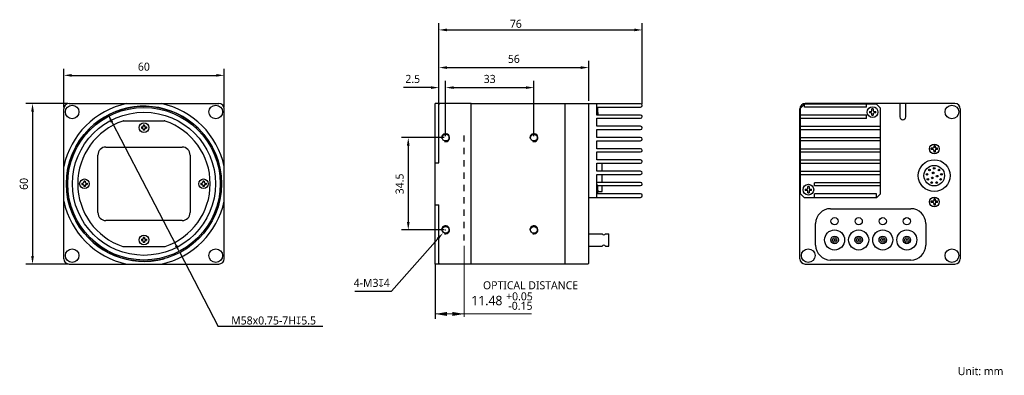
# Model space of a CAD drawing. Header units: millimetres. Extents: x 85 to 453, y 69 to 202.
import ezdxf

# ---------------------------------------------------------------- set-up
doc = ezdxf.new("R2010")
doc.units = ezdxf.units.MM
doc.header["$LTSCALE"] = 23.1
doc.header["$PDMODE"] = 3
doc.header["$PDSIZE"] = 8
doc.linetypes.add('DASHED', pattern=[0.2, 0.1, -0.1])
doc.layers.get('0').update_dxf_attribs({"linetype": 'CONTINUOUS'})
doc.layers.get('Defpoints').update_dxf_attribs({"linetype": 'CONTINUOUS'})
for name, color, linetype in [('00_COMPONENTS', 7, 'CONTINUOUS'), ('20_ALL_FEATURES', 7, 'CONTINUOUS'), ('51__DRAFT_DIMS', 7, 'CONTINUOUS')]:
    doc.layers.add(name, color=color, linetype=linetype)
doc.styles.get("Standard").update_dxf_attribs({"font": 'simfang.ttf'})
doc.dimstyles.new('DIMSTYLE_1', dxfattribs={"dimtxt": 3, "dimasz": 3, "dimexe": 2.5, "dimexo": 0.5, "dimgap": 0.75, "dimtad": 1, "dimdsep": 46, "dimtxsty": 'STANDARD', "dimblk": '_FILLED', "dimblk1": '_FILLED', "dimblk2": '_FILLED', "dimcen": 0.09, "dimclrt": 3, "dimazin": 2, "dimtp": 0.3, "dimtm": 0.3, "dimtfac": 1, "dimtofl": 0, "dimtmove": 0, "dimatfit": 3, "dimldrblk": '_FILLED', "dimfxl": 1, "dimtolj": 1, "dimarcsym": 0})
doc.dimstyles.new('DIMSTYLE_2', dxfattribs={"dimtxt": 3, "dimasz": 3, "dimexe": 2.5, "dimexo": 0.5, "dimgap": 0.75, "dimtad": 1, "dimdsep": 46, "dimtxsty": 'STANDARD', "dimblk": '_FILLED', "dimblk1": '_FILLED', "dimblk2": '_FILLED', "dimcen": 0.09, "dimclrt": 3, "dimazin": 2, "dimtp": 0.1, "dimtm": 0.1, "dimtfac": 1, "dimtofl": 0, "dimtmove": 0, "dimatfit": 3, "dimldrblk": '_FILLED', "dimfxl": 1, "dimtolj": 1, "dimarcsym": 0})
doc.dimstyles.new('DIMSTYLE_5', dxfattribs={"dimtxt": 3, "dimasz": 3, "dimexe": 2.5, "dimexo": 0.5, "dimtad": 1, "dimdsep": 46, "dimtxsty": 'STANDARD', "dimblk": '_FILLED', "dimblk1": '_FILLED', "dimblk2": '_FILLED', "dimcen": 0.09, "dimclrt": 3, "dimazin": 2, "dimtp": 0.2, "dimtm": 0.2, "dimtfac": 1, "dimtmove": 0, "dimatfit": 2, "dimldrblk": '_FILLED', "dimfxl": 1, "dimtolj": 1, "dimarcsym": 0})

# ---------------------------------------------------------------- blocks, each defined once
blk = doc.blocks.new('_FILLED')
at = {"color": 0, "linetype": 'ByBlock'}
blk.add_solid([(0, 0), (-1, 0.17), (-1, -0.17)], dxfattribs=at)
blk = doc.blocks.new('*D1')
at = {"layer": '51__DRAFT_DIMS', "color": 0, "lineweight": -2}
for p, q in [((243.4, 157.61), (227.42, 157.61)), ((229.92, 154.61), (229.92, 126.11)), ((243.4, 123.11), (227.42, 123.11))]:
    blk.add_line(p, q, dxfattribs=at)
at = {"layer": 'Defpoints', "color": 0}
for p in [(243.9, 157.61), (229.92, 123.11), (243.9, 123.11)]:
    blk.add_point(p, dxfattribs=at)
at = {"layer": '51__DRAFT_DIMS', "color": 0, "linetype": 'ByBlock', "lineweight": -2, "xscale": 3, "yscale": 3, "zscale": 3}
for p, rotation in [((229.92, 157.61), 90), ((229.92, 123.11), 270)]:
    blk.add_blockref('_FILLED', p, dxfattribs=dict(at, rotation=rotation))
at = {"layer": '51__DRAFT_DIMS', "insert": (225.17, 140.32), "char_height": 3, "attachment_point": 2, "rotation": 90, "line_spacing_factor": 0.9}
blk.add_mtext('\\A1;\\A1;{\\fRoboto|b0|i0|c0|p2;34.5}', dxfattribs=at)
blk = doc.blocks.new('*D2')
at = {"layer": '51__DRAFT_DIMS', "color": 0, "lineweight": -2}
for p, q in [((241.4, 168.86), (241.4, 178.82)), ((243.9, 158.11), (243.9, 178.82)), ((238.4, 176.32), (228.11, 176.32)), ((246.9, 176.32), (249.9, 176.32))]:
    blk.add_line(p, q, dxfattribs=at)
at = {"layer": 'Defpoints', "color": 0}
for p in [(243.9, 176.32), (241.4, 168.36), (243.9, 157.61)]:
    blk.add_point(p, dxfattribs=at)
at = {"layer": '51__DRAFT_DIMS', "color": 0, "linetype": 'ByBlock', "lineweight": -2, "xscale": 3, "yscale": 3, "zscale": 3}
blk.add_blockref('_FILLED', (241.4, 176.32), dxfattribs=at)
at = {"layer": '51__DRAFT_DIMS', "color": 0, "linetype": 'ByBlock', "lineweight": -2, "xscale": 3, "yscale": 3, "zscale": 3, "rotation": 180}
blk.add_blockref('_FILLED', (243.9, 176.32), dxfattribs=at)
at = {"layer": '51__DRAFT_DIMS', "insert": (234.35, 181.07), "char_height": 3, "attachment_point": 3, "line_spacing_factor": 0.9}
blk.add_mtext('\\A1;\\A1;{\\fRoboto|b0|i0|c0|p2;2.5}', dxfattribs=at)
blk = doc.blocks.new('*D3')
at = {"layer": '51__DRAFT_DIMS', "color": 0, "lineweight": -2}
for p, q in [((243.9, 158.11), (243.9, 178.82)), ((276.9, 158.11), (276.9, 178.82)), ((246.9, 176.32), (273.9, 176.32))]:
    blk.add_line(p, q, dxfattribs=at)
at = {"layer": 'Defpoints', "color": 0}
for p in [(276.9, 176.32), (243.9, 157.61), (276.9, 157.61)]:
    blk.add_point(p, dxfattribs=at)
at = {"layer": '51__DRAFT_DIMS', "color": 0, "linetype": 'ByBlock', "lineweight": -2, "xscale": 3, "yscale": 3, "zscale": 3, "rotation": 180}
blk.add_blockref('_FILLED', (243.9, 176.32), dxfattribs=at)
at = {"layer": '51__DRAFT_DIMS', "color": 0, "linetype": 'ByBlock', "lineweight": -2, "xscale": 3, "yscale": 3, "zscale": 3}
blk.add_blockref('_FILLED', (276.9, 176.32), dxfattribs=at)
at = {"layer": '51__DRAFT_DIMS', "insert": (260.36, 181.07), "char_height": 3, "attachment_point": 2, "line_spacing_factor": 0.9}
blk.add_mtext('\\A1;\\A1;{\\fRoboto|b0|i0|c0|p2;33}', dxfattribs=at)
blk = doc.blocks.new('*D4')
at = {"layer": '51__DRAFT_DIMS', "color": 0, "lineweight": -2}
for p, q in [((241.4, 170.56), (241.4, 186.3)), ((297.4, 171.33), (297.4, 186.3)), ((244.4, 183.8), (294.4, 183.8))]:
    blk.add_line(p, q, dxfattribs=at)
at = {"layer": 'Defpoints', "color": 0}
for p in [(297.4, 183.8), (241.4, 170.06), (297.4, 170.83)]:
    blk.add_point(p, dxfattribs=at)
at = {"layer": '51__DRAFT_DIMS', "color": 0, "linetype": 'ByBlock', "lineweight": -2, "xscale": 3, "yscale": 3, "zscale": 3, "rotation": 180}
blk.add_blockref('_FILLED', (241.4, 183.8), dxfattribs=at)
at = {"layer": '51__DRAFT_DIMS', "color": 0, "linetype": 'ByBlock', "lineweight": -2, "xscale": 3, "yscale": 3, "zscale": 3}
blk.add_blockref('_FILLED', (297.4, 183.8), dxfattribs=at)
at = {"layer": '51__DRAFT_DIMS', "insert": (269.39, 188.55), "char_height": 3, "attachment_point": 2, "line_spacing_factor": 0.9}
blk.add_mtext('\\A1;\\A1;{\\fRoboto|b0|i0|c0|p2;56}', dxfattribs=at)
blk = doc.blocks.new('*D7')
at = {"layer": '51__DRAFT_DIMS', "color": 0, "lineweight": -2}
for p, q in [((101.12, 168.86), (101.12, 183.4)), ((104.12, 180.9), (158.12, 180.9)), ((161.12, 168.86), (161.12, 183.4))]:
    blk.add_line(p, q, dxfattribs=at)
at = {"layer": 'Defpoints', "color": 0}
for p in [(161.12, 180.9), (101.12, 168.36), (161.12, 168.36)]:
    blk.add_point(p, dxfattribs=at)
at = {"layer": '51__DRAFT_DIMS', "color": 0, "linetype": 'ByBlock', "lineweight": -2, "xscale": 3, "yscale": 3, "zscale": 3, "rotation": 180}
blk.add_blockref('_FILLED', (101.12, 180.9), dxfattribs=at)
at = {"layer": '51__DRAFT_DIMS', "color": 0, "linetype": 'ByBlock', "lineweight": -2, "xscale": 3, "yscale": 3, "zscale": 3}
blk.add_blockref('_FILLED', (161.12, 180.9), dxfattribs=at)
at = {"layer": '51__DRAFT_DIMS', "insert": (131.09, 185.65), "char_height": 3, "attachment_point": 2, "line_spacing_factor": 0.9}
blk.add_mtext('\\A1;\\A1;{\\fRoboto|b0|i0|c0|p2;60}', dxfattribs=at)
blk = doc.blocks.new('*D8')
at = {"layer": '51__DRAFT_DIMS', "color": 0, "lineweight": -2}
for p, q in [((102.62, 170.36), (86.96, 170.36)), ((89.46, 167.36), (89.46, 113.36)), ((102.62, 110.36), (86.96, 110.36))]:
    blk.add_line(p, q, dxfattribs=at)
at = {"layer": 'Defpoints', "color": 0}
for p in [(103.12, 170.36), (89.46, 110.36), (103.12, 110.36)]:
    blk.add_point(p, dxfattribs=at)
at = {"layer": '51__DRAFT_DIMS', "color": 0, "linetype": 'ByBlock', "lineweight": -2, "xscale": 3, "yscale": 3, "zscale": 3}
for p, rotation in [((89.46, 170.36), 89.99999999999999), ((89.46, 110.36), 270)]:
    blk.add_blockref('_FILLED', p, dxfattribs=dict(at, rotation=rotation))
at = {"layer": '51__DRAFT_DIMS', "insert": (84.71, 140.33), "char_height": 3, "attachment_point": 2, "rotation": 90, "line_spacing_factor": 0.9}
blk.add_mtext('\\A1;\\A1;{\\fRoboto|b0|i0|c0|p2;60}', dxfattribs=at)
blk = doc.blocks.new('*D20')
at = {"layer": '51__DRAFT_DIMS', "color": 0, "lineweight": -2}
for p, q in [((117.76, 166.1), (143.11, 117.29)), ((144.49, 114.63), (158.82, 87.04)), ((197.94, 87.04), (158.82, 87.04))]:
    blk.add_line(p, q, dxfattribs=at)
at = {"layer": 'Defpoints', "color": 0}
for p in [(117.76, 166.1), (144.49, 114.63)]:
    blk.add_point(p, dxfattribs=at)
at = {"layer": '51__DRAFT_DIMS', "color": 0, "linetype": 'ByBlock', "lineweight": -2, "xscale": 3, "yscale": 3, "zscale": 3}
for p, rotation in [((117.76, 166.1), 117.4449589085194), ((144.49, 114.63), 297.4449589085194)]:
    blk.add_blockref('_FILLED', p, dxfattribs=dict(at, rotation=rotation))
at = {"layer": '51__DRAFT_DIMS', "insert": (163.73, 90.77), "char_height": 3, "attachment_point": 1}
blk.add_mtext('\\A1;{\\fRoboto|b0|i0|c0|p2;M\\A1;58x0.75-7H\\fGDT|b0|i0|c0|p2;x\\fRoboto|b0|i0|c0|p2;5.5}', dxfattribs=at)

msp = doc.modelspace()

# ---------------------------------------------------------------- linework, layer by layer
at = {"color": 0}
for p, q in [((241.397, 170.564), (241.397, 200.383)), ((317.397, 170.164), (317.397, 200.383)), ((244.397, 197.883), (314.397, 197.883)), ((297.397, 121.639), (302.409, 121.639)), ((303.692, 121.639), (304.897, 121.639)), ((304.897, 117.089), (304.897, 121.639)), ((297.397, 117.089), (302.409, 117.089)), ((303.692, 117.089), (304.897, 117.089)), ((239.927, 110.364), (239.927, 89.922))]:
    msp.add_line(p, q, dxfattribs=at)
at = {"color": 0, "lineweight": 15}
for p, q in [((250.877, 90.679), (250.877, 117.122)), ((240.037, 91.716), (275.965, 91.716)), ((249.607, 91.716), (244.537, 91.716))]:
    msp.add_line(p, q, dxfattribs=at)
at = {"color": 0}
for centre, start, end in [((303.05, 122.134), 217.64841, 322.35159), ((303.05, 116.594), 37.64841, 142.35159)]:
    msp.add_arc(centre, 0.811, start, end, dxfattribs=at)
at = {"color": 0, "lineweight": 15}
for points in [[(244.427, 90.966), (244.427, 92.466), (239.927, 91.716)], [(246.377, 90.966), (246.377, 92.466), (250.877, 91.716)]]:
    msp.add_solid(points, dxfattribs=at)
at = {"layer": '00_COMPONENTS', "color": 0}
for p, q in [((316.797, 170.264), (297.397, 170.264)), ((300.397, 166.064), (300.397, 170.264)), ((376.502, 168.664), (378.002, 170.164)), ((378.002, 168.964), (378.002, 170.164)), ((405.002, 170.164), (378.002, 170.164)), ((414.002, 170.364), (378.302, 170.364)), ((401.202, 168.964), (401.202, 170.164)), ((406.502, 168.664), (405.002, 170.164)), ((413.702, 170.364), (413.702, 165.364)), ((434.302, 170.364), (414.002, 170.364)), ((415.902, 165.364), (415.902, 170.364)), ((300.397, 169.064), (316.797, 169.064)), ((316.797, 166.064), (300.397, 166.064)), ((300.776, 168.443), (300.78, 168.447)), ((300.776, 167.514), (300.797, 167.514)), ((300.797, 167.014), (300.776, 167.014)), ((300.797, 167.514), (300.797, 168.232)), ((300.797, 167.014), (300.797, 166.296)), ((376.302, 112.354), (376.303, 168.425)), ((376.502, 136.664), (376.502, 168.664)), ((401.202, 165.964), (376.502, 165.964)), ((401.202, 168.964), (378.002, 168.964)), ((401.202, 164.764), (401.202, 165.964)), ((402.323, 167.414), (402.952, 167.414)), ((402.952, 166.914), (402.323, 166.914)), ((403.252, 167.714), (403.252, 168.343)), ((403.252, 165.985), (403.252, 166.614)), ((403.752, 168.343), (403.752, 167.714)), ((403.752, 166.614), (403.752, 165.985)), ((404.052, 167.414), (404.681, 167.414)), ((404.681, 166.914), (404.052, 166.914)), ((406.502, 136.664), (406.502, 168.664)), ((436.302, 168.364), (436.302, 112.364)), ((300.397, 161.864), (300.397, 164.864)), ((300.397, 164.864), (316.797, 164.864)), ((401.202, 164.764), (376.502, 164.764)), ((316.797, 161.864), (300.397, 161.864)), ((300.397, 157.664), (300.397, 160.664)), ((300.397, 160.664), (316.797, 160.664)), ((406.502, 161.764), (376.502, 161.764)), ((406.502, 160.564), (376.502, 160.564)), ((316.797, 157.664), (300.397, 157.664)), ((300.397, 153.464), (300.397, 156.464)), ((300.397, 156.464), (316.797, 156.464)), ((406.502, 157.564), (376.502, 157.564)), ((406.502, 156.364), (376.502, 156.364)), ((426.852, 154.61), (426.352, 154.61)), ((426.352, 154.61), (426.352, 153.96)), ((426.852, 154.61), (426.852, 153.96)), ((316.797, 153.464), (300.397, 153.464)), ((300.397, 149.264), (300.397, 152.264)), ((300.397, 152.264), (316.797, 152.264)), ((406.502, 153.364), (376.502, 153.364)), ((406.502, 152.164), (376.502, 152.164)), ((426.052, 153.66), (425.402, 153.66)), ((425.402, 153.16), (425.402, 153.66)), ((426.052, 153.16), (425.402, 153.16)), ((426.352, 152.86), (426.352, 152.21)), ((426.852, 152.21), (426.352, 152.21)), ((426.852, 152.86), (426.852, 152.21)), ((427.802, 153.66), (427.152, 153.66)), ((427.802, 153.16), (427.152, 153.16)), ((427.802, 153.16), (427.802, 153.66)), ((316.797, 149.264), (300.397, 149.264)), ((300.397, 145.064), (300.397, 148.064)), ((300.397, 148.064), (316.797, 148.064)), ((406.502, 149.164), (376.502, 149.164)), ((406.502, 147.964), (376.502, 147.964)), ((316.797, 145.064), (300.397, 145.064)), ((300.397, 143.864), (316.797, 143.864)), ((300.397, 135.264), (300.397, 143.864)), ((406.502, 144.964), (376.502, 144.964)), ((406.502, 143.764), (376.502, 143.764)), ((316.797, 140.864), (300.397, 140.864)), ((406.502, 140.764), (381.802, 140.764)), ((381.802, 139.564), (381.802, 140.764)), ((316.797, 136.664), (300.593, 136.664)), ((300.71, 139.664), (316.797, 139.664)), ((300.776, 139.443), (300.78, 139.447)), ((300.776, 138.514), (300.797, 138.514)), ((300.797, 138.014), (300.776, 138.014)), ((300.78, 137.081), (300.776, 137.085)), ((300.797, 138.514), (300.797, 139.232)), ((300.797, 138.014), (300.797, 137.296)), ((376.502, 136.664), (378.002, 135.164)), ((378.323, 138.414), (378.952, 138.414)), ((378.952, 137.914), (378.323, 137.914)), ((379.252, 138.714), (379.252, 139.343)), ((379.252, 136.985), (379.252, 137.614)), ((379.752, 139.343), (379.752, 138.714)), ((379.752, 137.614), (379.752, 136.985)), ((380.052, 138.414), (380.681, 138.414)), ((380.681, 137.914), (380.052, 137.914)), ((406.502, 139.564), (381.802, 139.564)), ((405.002, 136.564), (381.802, 136.564)), ((381.802, 135.164), (381.802, 136.564)), ((406.502, 136.664), (405.002, 135.164)), ((405.002, 135.164), (405.002, 136.564)), ((297.397, 135.264), (316.797, 135.264)), ((317.397, 135.864), (317.397, 136.064)), ((405.002, 135.164), (378.002, 135.164)), ((426.052, 133.819), (425.402, 133.819)), ((425.402, 133.319), (425.402, 133.819)), ((426.052, 133.319), (425.402, 133.319)), ((426.852, 134.769), (426.352, 134.769)), ((426.352, 134.769), (426.352, 134.119)), ((426.352, 133.019), (426.352, 132.369)), ((426.852, 134.769), (426.852, 134.119)), ((426.852, 133.019), (426.852, 132.369)), ((427.802, 133.819), (427.152, 133.819)), ((427.802, 133.319), (427.152, 133.319)), ((427.802, 133.319), (427.802, 133.819)), ((387.802, 131.064), (417.802, 131.064)), ((426.852, 132.369), (426.352, 132.369)), ((382.202, 117.464), (382.202, 125.464)), ((423.402, 125.464), (423.402, 117.464)), ((417.802, 111.864), (387.802, 111.864)), ((378.302, 110.364), (434.302, 110.364))]:
    msp.add_line(p, q, dxfattribs=at)
at = {"layer": '00_COMPONENTS', "color": 0, "linetype": 'DASHED', "lineweight": 30}
msp.add_line((250.877, 119.161), (250.877, 160.565), dxfattribs=at)
at = {"layer": '00_COMPONENTS', "color": 0}
for centre, radius in [((433.152, 167.214), 2.55), ((403.502, 167.164), 2), ((426.602, 153.41), 1.825), ((379.502, 138.164), 2), ((426.602, 133.569), 1.825), ((389.302, 126.364), 1.35), ((398.302, 126.364), 1.35), ((407.302, 126.364), 1.35), ((416.302, 126.364), 1.35), ((379.452, 113.514), 2.55), ((433.152, 113.514), 2.55)]:
    msp.add_circle(centre, radius, dxfattribs=at)
at = {"layer": '00_COMPONENTS', "color": 0, "lineweight": 30}
for centre, radius in [((426.542, 143.41), 5.95), ((426.542, 143.41), 3.85), ((423.833, 143.887), 0.3), ((424.771, 145.519), 0.3), ((426.165, 144.441), 0.3), ((426.54, 146.162), 0.3), ((428.314, 145.514), 0.3), ((429.247, 143.897), 0.3), ((424.156, 142.033), 0.3), ((425.598, 140.824), 0.3), ((425.835, 142.57), 0.3), ((427.487, 140.826), 0.3), ((427.625, 143.219), 0.3), ((428.917, 142.026), 0.3), ((389.302, 119.364), 3.75), ((398.302, 119.364), 3.75), ((407.302, 119.364), 3.75), ((416.302, 119.364), 3.75), ((389.302, 119.364), 1.4), ((389.302, 119.364), 0.835), ((389.302, 119.364), 0.22), ((398.302, 119.364), 1.4), ((398.302, 119.364), 0.835), ((398.302, 119.364), 0.22), ((398.302, 119.364), 0.22), ((407.302, 119.364), 1.4), ((407.302, 119.364), 0.835), ((407.302, 119.364), 0.22), ((407.302, 119.364), 0.22), ((416.302, 119.364), 1.4), ((416.302, 119.364), 0.835), ((416.302, 119.364), 0.22), ((416.302, 119.364), 0.22)]:
    msp.add_circle(centre, radius, dxfattribs=at)
at = {"layer": '00_COMPONENTS', "color": 0}
for centre, radius, start, end in [((131.124, 140.364), 29, 345, 285), ((316.797, 169.664), 0.6, 270, 90), ((378.302, 168.364), 2, 90, 178.23532), ((434.302, 168.364), 2, 0, 90), ((299.797, 168.264), 1, 10.5501, 52.99659), ((299.746, 168.232), 1.052, 359.98548, 11.53423), ((293.843, 167.269), 6.937, 359.95966, 2.02484), ((293.843, 167.259), 6.937, 357.97516, 0.04034), ((299.746, 166.295), 1.052, 348.46577, 0.01452), ((316.797, 165.464), 0.6, 270, 90), ((409.256, 167.169), 6.937, 177.97516, 180.04034), ((409.256, 167.159), 6.937, 179.95966, 182.02484), ((402.952, 167.714), 0.3, 270, 0), ((402.952, 166.614), 0.3, 0, 90), ((403.502, 161.408), 6.939, 87.93532, 92.06468), ((403.502, 172.92), 6.939, 267.93532, 272.06468), ((404.052, 167.714), 0.3, 180, 270), ((404.052, 166.614), 0.3, 90, 180), ((397.748, 167.169), 6.937, 359.95966, 2.02484), ((397.748, 167.159), 6.937, 357.97516, 0.04034), ((414.802, 165.364), 1.1, 180, 0), ((243.897, 157.614), 1.5, 255, 195), ((276.897, 157.614), 1.5, 255, 195), ((316.797, 161.264), 0.6, 270, 90), ((316.797, 157.064), 0.6, 270, 90), ((316.797, 152.864), 0.6, 270, 90), ((426.052, 153.96), 0.3, 270, 0), ((426.052, 152.86), 0.3, 0, 90), ((427.152, 153.96), 0.3, 180, 270), ((427.152, 152.86), 0.3, 90, 180), ((316.797, 148.664), 0.6, 270, 90), ((316.797, 144.464), 0.6, 270, 90), ((299.797, 139.264), 1, 10.5501, 52.99659), ((316.797, 140.264), 0.6, 270, 90), ((299.797, 137.264), 1, 307.00341, 349.4499), ((299.746, 139.232), 1.052, 359.98548, 11.53423), ((293.843, 138.269), 6.937, 359.95966, 2.02484), ((293.843, 138.259), 6.937, 357.97516, 0.04034), ((299.746, 137.295), 1.052, 348.46577, 0.01452), ((316.797, 136.064), 0.6, 0, 90), ((385.256, 138.169), 6.937, 177.97516, 180.04034), ((385.256, 138.159), 6.937, 179.95966, 182.02484), ((378.952, 138.714), 0.3, 270, 0), ((378.952, 137.614), 0.3, 0, 90), ((379.502, 132.408), 6.939, 87.93532, 92.06468), ((379.502, 143.92), 6.939, 267.93532, 272.06468), ((380.052, 138.714), 0.3, 180, 270), ((380.052, 137.614), 0.3, 90, 180), ((373.748, 138.169), 6.937, 359.95966, 2.02484), ((373.748, 138.159), 6.937, 357.97516, 0.04034), ((316.797, 135.864), 0.6, 270, 0), ((426.052, 134.119), 0.3, 270, 0), ((426.052, 133.019), 0.3, 0, 90), ((427.152, 134.119), 0.3, 180, 270), ((427.152, 133.019), 0.3, 90, 180), ((387.802, 125.464), 5.6, 90, 180), ((417.802, 125.464), 5.6, 0, 90), ((243.897, 123.114), 1.5, 255, 195), ((276.897, 123.114), 1.5, 255, 195), ((387.802, 117.464), 5.6, 180, 270), ((417.802, 117.464), 5.6, 270, 0), ((378.302, 112.364), 2, 180, 270), ((434.302, 112.364), 2, 270, 0)]:
    msp.add_arc(centre, radius, start, end, dxfattribs=at)
at = {"layer": '20_ALL_FEATURES', "color": 0}
for p, q in [((103.124, 170.364), (159.124, 170.364)), ((239.927, 110.364), (239.927, 170.364)), ((253.497, 170.364), (239.927, 170.364)), ((241.397, 170.064), (241.697, 170.364)), ((241.397, 148.174), (241.397, 170.064)), ((253.497, 110.364), (253.497, 170.364)), ((253.497, 170.364), (297.397, 170.364)), ((288.397, 170.364), (288.397, 110.364)), ((297.397, 110.664), (297.397, 170.364)), ((101.124, 112.364), (101.124, 168.364)), ((161.124, 112.364), (161.124, 168.364)), ((123.521, 163.864), (138.728, 163.864)), ((130.874, 162.314), (130.874, 161.914)), ((131.374, 162.314), (130.874, 162.314)), ((131.374, 162.314), (131.374, 161.914)), ((130.174, 161.614), (130.174, 161.114)), ((130.174, 161.614), (130.574, 161.614)), ((130.174, 161.114), (130.574, 161.114)), ((130.874, 160.814), (130.874, 160.414)), ((131.374, 160.414), (130.874, 160.414)), ((131.374, 160.814), (131.374, 160.414)), ((131.674, 161.614), (132.074, 161.614)), ((131.674, 161.114), (132.074, 161.114)), ((132.074, 161.614), (132.074, 161.114)), ((113.874, 129.614), (113.874, 151.114)), ((116.874, 154.114), (145.374, 154.114)), ((148.374, 151.114), (148.374, 129.614)), ((239.927, 148.174), (241.397, 148.174)), ((302.397, 145.064), (302.397, 148.064)), ((302.397, 140.864), (302.397, 143.864)), ((107.924, 140.614), (107.924, 140.114)), ((107.924, 140.614), (108.324, 140.614)), ((107.924, 140.114), (108.324, 140.114)), ((108.624, 141.314), (108.624, 140.914)), ((109.124, 141.314), (108.624, 141.314)), ((109.124, 141.314), (109.124, 140.914)), ((109.424, 140.614), (109.824, 140.614)), ((109.424, 140.114), (109.824, 140.114)), ((109.824, 140.614), (109.824, 140.114)), ((152.424, 140.614), (152.824, 140.614)), ((152.424, 140.614), (152.424, 140.114)), ((152.424, 140.114), (152.824, 140.114)), ((153.624, 141.314), (153.124, 141.314)), ((153.124, 141.314), (153.124, 140.914)), ((153.624, 141.314), (153.624, 140.914)), ((153.924, 140.614), (154.324, 140.614)), ((153.924, 140.114), (154.324, 140.114)), ((154.324, 140.614), (154.324, 140.114)), ((108.624, 139.814), (108.624, 139.414)), ((109.124, 139.414), (108.624, 139.414)), ((109.124, 139.814), (109.124, 139.414)), ((153.124, 139.814), (153.124, 139.414)), ((153.624, 139.414), (153.124, 139.414)), ((153.624, 139.814), (153.624, 139.414)), ((300.797, 137.46), (302.397, 137.46)), ((302.397, 137.46), (302.397, 139.664)), ((239.927, 132.554), (241.397, 132.554)), ((241.397, 110.664), (241.397, 132.554)), ((145.374, 126.614), (116.874, 126.614)), ((297.397, 121.639), (299.718, 121.639)), ((301.077, 121.639), (302.409, 121.639)), ((130.174, 119.614), (130.574, 119.614)), ((130.174, 119.614), (130.174, 119.114)), ((130.174, 119.114), (130.574, 119.114)), ((131.374, 120.314), (130.874, 120.314)), ((130.874, 120.314), (130.874, 119.914)), ((130.874, 118.814), (130.874, 118.414)), ((131.374, 118.414), (130.874, 118.414)), ((131.374, 120.314), (131.374, 119.914)), ((131.374, 118.814), (131.374, 118.414)), ((131.674, 119.614), (132.074, 119.614)), ((131.674, 119.114), (132.074, 119.114)), ((132.074, 119.614), (132.074, 119.114)), ((123.521, 116.864), (138.728, 116.864)), ((297.397, 117.089), (299.718, 117.089)), ((301.077, 117.089), (302.409, 117.089)), ((241.697, 110.364), (241.397, 110.664)), ((297.397, 110.664), (297.097, 110.364)), ((103.124, 110.364), (159.124, 110.364)), ((253.497, 110.364), (239.927, 110.364)), ((288.297, 110.364), (253.497, 110.364)), ((297.097, 110.364), (288.397, 110.364))]:
    msp.add_line(p, q, dxfattribs=at)
for centre, radius in [((104.274, 167.214), 2.55), ((131.124, 140.364), 29), ((157.974, 167.214), 2.55), ((131.124, 140.364), 28.5), ((131.124, 140.364), 26.75), ((131.124, 161.364), 1.8), ((243.897, 157.614), 1.25), ((276.897, 157.614), 1.25), ((108.874, 140.364), 1.8), ((153.374, 140.364), 1.8), ((243.897, 123.114), 1.25), ((276.897, 123.114), 1.25), ((131.124, 119.364), 1.8), ((104.274, 113.514), 2.55), ((157.974, 113.514), 2.55)]:
    msp.add_circle(centre, radius, dxfattribs=at)
for centre, radius, start, end in [((103.124, 168.364), 2, 90, 180), ((131.124, 140.364), 30.7, 102.25875, 167.74125), ((131.124, 140.364), 30.7, 12.25875, 77.74125), ((159.124, 168.364), 2, 0, 90), ((378.302, 168.364), 2, 90, 180), ((131.124, 140.364), 24.75, 108.67172, 251.32828), ((123.521, 162.864), 1, 90, 108.67172), ((138.728, 162.864), 1, 71.32828, 90), ((131.124, 140.364), 24.75, 288.67172, 71.32828), ((130.574, 161.914), 0.3, 270, 360), ((130.574, 160.814), 0.3, 0, 90), ((131.674, 161.914), 0.3, 180, 270), ((131.674, 160.814), 0.3, 90, 180), ((116.874, 151.114), 3, 90, 180), ((145.374, 151.114), 3, 0, 90), ((108.324, 140.914), 0.3, 270, 360), ((108.324, 139.814), 0.3, 0, 90), ((109.424, 140.914), 0.3, 180, 270), ((109.424, 139.814), 0.3, 90, 180), ((152.824, 140.914), 0.3, 270, 360), ((152.824, 139.814), 0.3, 0, 90), ((153.924, 140.914), 0.3, 180, 270), ((153.924, 139.814), 0.3, 90, 180), ((131.124, 140.364), 30.7, 192.25875, 257.74125), ((131.124, 140.364), 30.7, 282.25875, 347.74125), ((116.874, 129.614), 3, 180, 270), ((145.374, 129.614), 3, 270, 360), ((130.574, 119.914), 0.3, 270, 360), ((130.574, 118.814), 0.3, 0, 90), ((131.674, 119.914), 0.3, 180, 270), ((131.674, 118.814), 0.3, 90, 180), ((123.521, 117.864), 1, 251.32828, 270), ((138.728, 117.864), 1, 270, 288.67172), ((103.124, 112.364), 2, 180, 270), ((159.124, 112.364), 2, 270, 360)]:
    msp.add_arc(centre, radius, start, end, dxfattribs=at)
at = {"layer": '51__DRAFT_DIMS', "color": 0}
for p, q in [((243.807, 123.114), (243.987, 123.114)), ((243.897, 123.024), (243.897, 123.204)), ((240.914, 119.745), (223.609, 100.198)), ((209.893, 100.198), (223.609, 100.198))]:
    msp.add_line(p, q, dxfattribs=at)

# ---------------------------------------------------------------- block references
at = {"color": 0, "xscale": 3, "yscale": 3, "zscale": 3, "rotation": 180}
msp.add_blockref('_FILLED', (241.397, 197.883), dxfattribs=at)
at = {"color": 0, "xscale": 3, "yscale": 3, "zscale": 3}
msp.add_blockref('_FILLED', (317.397, 197.883), dxfattribs=at)
at = {"layer": '51__DRAFT_DIMS', "color": 0, "xscale": 3, "yscale": 3, "zscale": 3, "rotation": 48.48026341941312}
msp.add_blockref('_FILLED', (242.903, 121.991), dxfattribs=at)

# ---------------------------------------------------------------- texts
at = {"insert": (270.134, 200.154), "char_height": 3, "attachment_point": 5}
msp.add_mtext('\\A1;\\A1;{\\fRoboto|b0|i0|c0|p2;76}', dxfattribs=at)
at = {"color": 0, "lineweight": 15, "insert": (275.631, 99.907), "char_height": 6, "attachment_point": 5}
msp.add_mtext('\\A1;{\\fRoboto|b0|i0|c0|p2;\\H0.5x;OPTICAL DISTANCE\\fTimes New Roman|b0|i0|c0|p2;\\P\\fRoboto|b0|i0|c0|p2;\\H0.999999x;  }', dxfattribs=at)
at = {"color": 0, "lineweight": 15, "attachment_point": 9}
for s, width, insert, char_height in [('{\\fRoboto|b0|i0|c0|p2;+0.05}', 10.77139, (276.481, 96.724), 3), ('{\\fRoboto|b0|i0|c0|p2;11.48}', 18.88412, (265.121, 94.9), 3.5), ('{\\fRoboto|b0|i0|c0|p2;-0.15}', 13.36067, (276.362, 93.198), 3)]:
    msp.add_mtext_dynamic_manual_height_columns(s, width=width, gutter_width=30, heights=[0], dxfattribs=dict(at, insert=insert, char_height=char_height))
at = {"color": 0, "insert": (435.34, 71.826), "char_height": 3, "width": 89.65229, "attachment_point": 1}
msp.add_mtext('{\\fRoboto|b0|i0|c0|p2;Unit: mm}', dxfattribs=at)
at = {"layer": '51__DRAFT_DIMS', "color": 0, "insert": (222.984, 104.823), "char_height": 3, "attachment_point": 3, "line_spacing_factor": 0.9}
msp.add_mtext('\\A1;{\\fRoboto|b0|i0|c0|p2;4-M3\\fGDT|b0|i0|c0|p2;x\\fRoboto|b0|i0|c0|p2;4}', dxfattribs=at)

# ---------------------------------------------------------------- dimensions: what is measured, and where the dimension line sits
at = {"layer": '51__DRAFT_DIMS', "color": 0}
for base, p1, p2, dimstyle, picture, middle in [((297.397, 183.802), (241.397, 170.064), (297.397, 170.829), 'DIMSTYLE_1', '*D4', (269.388, 183.802)), ((161.124, 180.905), (101.124, 168.364), (161.124, 168.364), 'DIMSTYLE_1', '*D7', (131.092, 180.905)), ((243.897, 176.315), (241.397, 168.364), (243.897, 157.614), 'DIMSTYLE_2', '*D2', (231.604, 176.315)), ((276.897, 176.315), (243.897, 157.614), (276.897, 157.614), 'DIMSTYLE_1', '*D3', (260.359, 176.315))]:
    dim = msp.add_linear_dim(base=base, p1=p1, p2=p2, text='\\A1;{\\fRoboto|b0|i0|c0|p2;<>}', dimstyle=dimstyle, override={"dimtxsty": 'STANDARD', "dimclrt": 256}, dxfattribs=at)
    dim.commit()
    dim.dimension.update_dxf_attribs({"geometry": picture, "text_midpoint": middle, "dimtype": 160})
for base, p1, p2, picture, middle in [((89.461, 110.364), (103.124, 170.364), (103.124, 110.364), '*D8', (89.461, 140.332)), ((229.919, 123.114), (243.897, 157.614), (243.897, 123.114), '*D1', (229.919, 140.32))]:
    dim = msp.add_linear_dim(base=base, p1=p1, p2=p2, angle=270, text='\\A1;{\\fRoboto|b0|i0|c0|p2;<>}', dimstyle='DIMSTYLE_1', override={"dimtxsty": 'STANDARD', "dimclrt": 256}, dxfattribs=at)
    dim.commit()
    dim.dimension.update_dxf_attribs({"geometry": picture, "text_midpoint": middle, "dimtype": 160})
dim = msp.add_diameter_dim_2p(p1=(117.758, 166.1), p2=(144.49, 114.628), text='{\\fRoboto|b0|i0|c0|p2;M\\A1;<>x0.75-7H\\fGDT|b0|i0|c0|p2;x\\fRoboto|b0|i0|c0|p2;5.5}', dimstyle='DIMSTYLE_5', override={"dimtih": 1, "dimtoh": 1, "dimpost": '<>', "dimtxsty": 'STANDARD', "dimclrt": 256}, dxfattribs=at)
dim.commit()
dim.dimension.update_dxf_attribs({"geometry": '*D20', "text_midpoint": (180.836, 87.038), "dimtype": 163})

doc.saveas('drawing.dxf')
